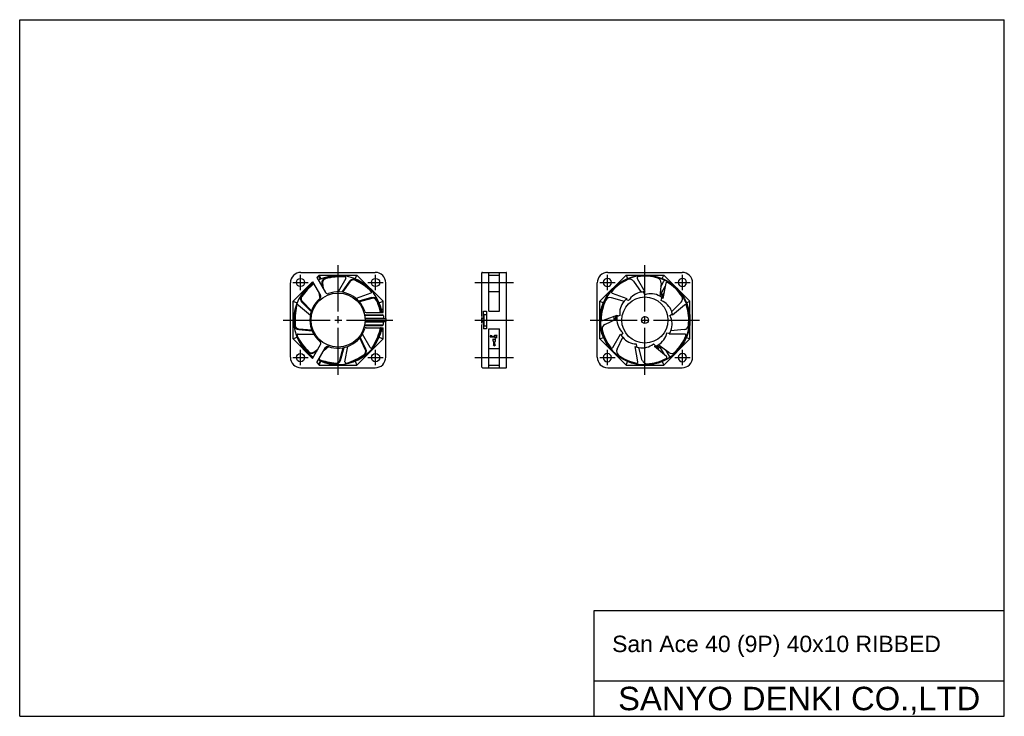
# Model space of a CAD drawing. Header units: millimetres. Extents: x 0 to 420, y 0 to 297.
import ezdxf
from ezdxf.enums import TextEntityAlignment as Align

# ---------------------------------------------------------------- set-up
doc = ezdxf.new("R2010")
doc.units = ezdxf.units.MM
doc.linetypes.add('CENTER', pattern=[27, 20, -2, 3, -2])
doc.linetypes.add('HS', pattern=[0])
doc.styles.get("Standard").update_dxf_attribs({"font": 'arial.ttf'})

msp = doc.modelspace()

# ---------------------------------------------------------------- linework, layer by layer
at = {"color": 7, "linetype": 'HS'}
for p, q in [((0, 297), (420, 297)), ((0, 0), (0, 297)), ((420, 0), (420, 297)), ((245, 45), (420, 45)), ((245, 0), (245, 45)), ((245, 15), (420, 15)), ((0, 0), (420, 0))]:
    msp.add_line(p, q, dxfattribs=at)
for p, q in [((119.95, 189.25), (151.65, 189.25)), ((197.16, 170.48), (197.16, 189.05)), ((197.36, 189.25), (207.46, 189.25)), ((200.16, 172.69), (200.16, 189.25)), ((204.66, 172.69), (204.66, 189.25)), ((207.66, 148.75), (207.66, 189.05)), ((250.85, 189.25), (282.55, 189.25)), ((116.55, 184.9), (123.05, 184.9)), ((116.6, 176.9), (124.93, 185.23)), ((119.8, 181.65), (119.8, 188.15)), ((124.93, 185.23), (128.32, 179.36)), ((126.76, 187.06), (127.8, 188.1)), ((126.76, 187.06), (130.48, 180.61)), ((128.32, 186.36), (127.49, 187.79)), ((127.8, 188.1), (143.8, 188.1)), ((127.8, 188.1), (128.49, 186.44)), ((139.11, 186.62), (135.8, 180.9)), ((140.64, 185.43), (137.43, 180.79)), ((140.89, 185.26), (137.76, 180.74)), ((143.11, 186.44), (143.8, 188.1)), ((143.8, 188.1), (155, 176.9)), ((200.16, 188.1), (204.66, 188.1)), ((247.45, 184.9), (253.95, 184.9)), ((247.5, 176.9), (258.7, 188.1)), ((250.7, 181.65), (250.7, 188.15)), ((258.7, 188.1), (274.7, 188.1)), ((258.7, 188.1), (259.31, 186.62)), ((261.86, 185.43), (265.07, 180.79)), ((263.39, 186.62), (266.7, 180.9)), ((273.47, 183.13), (274.82, 185.47)), ((274.08, 186.62), (274.7, 188.1)), ((274.7, 188.1), (285.9, 176.9)), ((276.41, 185.23), (276.26, 184.97)), ((115.45, 153.05), (115.45, 184.75)), ((124.42, 184.11), (124.2, 184.5)), ((128.89, 184.67), (129.03, 183.13)), ((129.18, 184.7), (129.39, 182.51)), ((156.15, 169.52), (156.15, 184.75)), ((200.16, 181.1), (204.66, 181.1)), ((246.35, 153.05), (246.35, 184.75)), ((266.7, 179.72), (266.15, 180.89)), ((273.61, 184.67), (273.09, 179.05)), ((275.34, 183.37), (273.54, 180.25)), ((275.56, 184.6), (274.41, 178.09)), ((287.05, 153.05), (287.05, 184.75)), ((116.6, 160.9), (116.6, 176.9)), ((116.6, 176.9), (118.26, 176.21)), ((120.36, 176.54), (124.38, 172.56)), ((120.58, 176.75), (124.48, 172.88)), ((127.67, 180.49), (128.09, 178.09)), ((149.72, 180.35), (143.52, 178.09)), ((150.13, 178.45), (144.69, 176.96)), ((150.21, 178.16), (144.91, 176.71)), ((153.34, 176.21), (155, 176.9)), ((155, 172.15), (155, 176.9)), ((247.5, 160.9), (247.5, 176.9)), ((247.5, 176.9), (248.97, 176.28)), ((252.36, 178.45), (257.81, 176.96)), ((252.77, 180.35), (258.98, 178.09)), ((259.74, 177.18), (258.57, 177.73)), ((273.65, 177.18), (273.98, 178.43)), ((274.18, 179.36), (274.83, 180.49)), ((282.13, 176.54), (278.12, 172.56)), ((284.42, 176.28), (285.9, 176.9)), ((285.9, 160.9), (285.9, 176.9)), ((118.92, 175.23), (123.98, 170.98)), ((154.24, 173.5), (155, 173.5)), ((197.86, 172.7), (199.16, 172.7)), ((197.86, 169.52), (197.86, 172.7)), ((199.16, 172.7), (199.16, 165.1)), ((200.16, 172.69), (204.66, 172.69)), ((283.58, 175.23), (278.51, 170.98)), ((147.08, 171.15), (154.65, 171.15)), ((147.08, 171), (155.01, 171)), ((147.27, 169.7), (155.15, 169.7)), ((147.27, 168.1), (155.15, 168.1)), ((147.28, 169.55), (155.15, 169.55)), ((147.28, 168.25), (155.15, 168.25)), ((147.73, 172.15), (155, 172.15)), ((155.15, 170.65), (155.15, 169.52)), ((155.15, 169.52), (156.15, 169.52)), ((155.15, 167.15), (155.15, 168.28)), ((155.15, 168.28), (156.15, 168.28)), ((156.15, 169.52), (156.15, 168.28)), ((156.15, 153.05), (156.15, 168.28)), ((197.16, 169.03), (197.16, 169.96)), ((197.16, 167.58), (197.16, 168.51)), ((197.46, 169.52), (197.86, 169.52)), ((197.46, 168.28), (197.86, 168.28)), ((197.86, 167), (197.86, 168.28)), ((197.86, 168.28), (197.86, 166.8)), ((197.86, 168.28), (197.86, 165.1)), ((197.96, 171.22), (197.96, 166.58)), ((198.16, 171.3), (199.16, 171.3)), ((198.36, 171.3), (198.96, 171.3)), ((248.67, 168.72), (254.88, 170.98)), ((249.58, 167), (254.7, 169.36)), ((256.04, 170.78), (254.8, 170.44)), ((277.35, 170.78), (278.41, 171.52)), ((119.07, 164.83), (124.69, 164.36)), ((119.09, 165.12), (124.57, 164.67)), ((147.08, 166.8), (155.01, 166.8)), ((147.08, 166.65), (154.65, 166.65)), ((147.73, 165.65), (155, 165.65)), ((154.24, 164.3), (155, 164.3)), ((155, 160.9), (155, 165.65)), ((197.16, 148.75), (197.16, 167.06)), ((199.16, 165.1), (197.86, 165.1)), ((198.16, 166.5), (199.16, 166.5)), ((198.36, 166.5), (198.96, 166.5)), ((200.16, 148.75), (200.16, 165.11)), ((200.16, 165.11), (204.66, 165.11)), ((204.66, 148.75), (204.66, 165.11)), ((283.43, 164.83), (277.8, 164.36)), ((116.6, 160.9), (118.26, 161.59)), ((116.6, 160.9), (124.93, 152.57)), ((118.8, 162.9), (125.41, 162.9)), ((143.8, 149.7), (155, 160.9)), ((147.43, 156.31), (145.08, 161.29)), ((147.7, 156.44), (145.29, 161.55)), ((149.5, 157.18), (146.19, 162.9)), ((153.34, 161.59), (155, 160.9)), ((200.66, 161.9), (201.16, 162.4)), ((200.66, 161.9), (201.16, 161.4)), ((201.16, 162.4), (201.16, 162.1)), ((201.16, 162.1), (202.36, 162.1)), ((201.16, 161.4), (201.16, 161.7)), ((201.16, 161.7), (202.36, 161.7)), ((201.91, 159.9), (201.91, 160.9)), ((201.91, 160.9), (202.41, 160.4)), ((201.91, 159.9), (202.21, 159.6)), ((202.66, 162.4), (202.36, 162.1)), ((202.66, 161.4), (202.36, 161.7)), ((202.91, 160.9), (202.41, 160.4)), ((202.91, 159.9), (202.61, 159.6)), ((202.66, 162.4), (203.66, 162.4)), ((202.66, 161.4), (203.66, 161.4)), ((202.91, 159.9), (202.91, 160.9)), ((203.66, 162.4), (203.16, 161.9)), ((203.66, 161.4), (203.16, 161.9)), ((247.5, 160.9), (248.97, 161.51)), ((247.5, 160.9), (258.7, 149.7)), ((253, 157.18), (256.3, 162.9)), ((254.8, 156.44), (257.21, 161.55)), ((257.33, 163.49), (256.59, 162.43)), ((274.7, 149.7), (285.9, 160.9)), ((276.06, 163.49), (277.35, 163.38)), ((283.7, 162.9), (277.09, 162.9)), ((284.42, 161.51), (285.9, 160.9)), ((119.8, 149.65), (119.8, 156.15)), ((124.93, 152.57), (128.32, 158.44)), ((125.43, 155.27), (127.22, 156.54)), ((125.6, 155.02), (126.86, 155.91)), ((126.76, 150.74), (130.48, 157.19)), ((129.83, 156.06), (131.7, 157.62)), ((136.62, 151.79), (138.01, 157.1)), ((136.91, 151.71), (138.34, 157.17)), ((138.76, 151.12), (139.91, 157.62)), ((151.8, 149.65), (151.8, 156.15)), ((200.16, 156.7), (204.66, 156.7)), ((202.41, 157.9), (201.91, 158.4)), ((201.91, 158.4), (202.21, 158.4)), ((202.21, 158.4), (202.21, 159.6)), ((202.41, 157.9), (202.91, 158.4)), ((202.61, 158.4), (202.61, 159.6)), ((202.91, 158.4), (202.61, 158.4)), ((250.7, 149.65), (250.7, 156.15)), ((263.74, 151.12), (262.59, 157.62)), ((263, 158.73), (263.11, 157.45)), ((265.59, 151.71), (264.16, 157.17)), ((270.4, 158.73), (271.31, 157.82)), ((275.86, 153.38), (270.8, 157.62)), ((272.02, 157.19), (272.67, 156.05)), ((276.9, 155.02), (272.29, 158.28)), ((273.1, 157.3), (274.91, 154.17)), ((275.64, 155.91), (276.99, 153.57)), ((282.7, 149.65), (282.7, 156.15)), ((116.55, 152.9), (123.05, 152.9)), ((124.42, 153.69), (124.2, 153.3)), ((128.32, 151.44), (127.49, 150.01)), ((127.8, 149.7), (128.5, 151.36)), ((143.11, 151.36), (143.8, 149.7)), ((148.55, 152.9), (155.05, 152.9)), ((247.45, 152.9), (253.95, 152.9)), ((275.83, 152.58), (275.98, 152.32)), ((279.45, 152.9), (285.95, 152.9)), ((119.95, 148.55), (151.65, 148.55)), ((126.76, 150.74), (127.8, 149.7)), ((127.8, 149.7), (143.8, 149.7)), ((197.36, 148.55), (207.46, 148.55)), ((200.16, 149.7), (204.66, 149.7)), ((250.85, 148.55), (282.55, 148.55)), ((258.7, 149.7), (259.31, 151.18)), ((258.7, 149.7), (274.7, 149.7)), ((274.08, 151.18), (274.7, 149.7))]:
    msp.add_line(p, q)
at = {"linetype": 'CENTER'}
for p, q in [((135.8, 145.55), (135.8, 192.25)), ((266.7, 145.55), (266.7, 192.25)), ((148.55, 184.9), (155.05, 184.9)), ((151.8, 181.65), (151.8, 188.15)), ((194.16, 184.9), (210.66, 184.9)), ((279.45, 184.9), (285.95, 184.9)), ((282.7, 181.65), (282.7, 188.15)), ((112.45, 168.9), (159.15, 168.9)), ((194.16, 168.9), (210.66, 168.9)), ((243.35, 168.9), (290.05, 168.9)), ((194.16, 152.9), (210.66, 152.9))]:
    msp.add_line(p, q, dxfattribs=at)
for centre, radius in [((119.8, 184.9), 1.75), ((151.8, 184.9), 1.75), ((266.7, 168.9), 19.2), ((135.8, 168.9), 11.5), ((266.7, 168.9), 9.84), ((266.7, 168.9), 1.5), ((119.8, 152.9), 1.75), ((151.8, 152.9), 1.75)]:
    msp.add_circle(centre, radius)
for centre, radius, start, end in [((119.95, 184.75), 4.5, 89.9999, 179.9999), ((151.65, 184.75), 4.5, 0, 89.9999), ((197.36, 189.05), 0.2, 89.9999, 179.9999), ((207.46, 189.05), 0.2, 0, 89.9999), ((250.85, 184.75), 4.5, 89.9999, 179.9999), ((282.55, 184.75), 4.5, 0, 89.9999), ((128.11, 185.72), 0.5, 114.5721, 209.9998), ((135.8, 168.9), 19, 11.6951, 114.5719), ((130.88, 184.86), 2, 107.1536, 185.2755), ((130.88, 184.86), 1.7, 107.1536, 185.2755), ((135.8, 168.9), 18.7, 80.9248, 107.1536), ((137.29, 161.08), 26.32, 86.8202, 105.234), ((138.67, 186.87), 0.5, 330, 80.9248), ((142.29, 184.29), 2, 67.1536, 145.2755), ((142.29, 184.29), 1.7, 67.1536, 145.2755), ((131.92, 161.95), 26.32, 46.8202, 65.234), ((135.8, 168.9), 18.7, 40.9248, 67.1536), ((266.7, 168.9), 19, 191.6602, 168.27), ((250.7, 184.9), 1.75, 0, 359.8171), ((266.7, 168.9), 18.7, 112.8464, 139.0752), ((260.21, 184.29), 2, 34.7245, 112.8464), ((263.83, 186.87), 0.5, 99.0752, 210), ((266.7, 168.9), 18.7, 72.8464, 99.0752), ((271.62, 184.86), 2, 354.7245, 72.8464), ((274.39, 185.72), 0.5, 329.9998, 65.4278), ((276.05, 184.51), 0.5, 59.0752, 170), ((266.7, 168.9), 18.7, 32.8464, 59.0752), ((282.7, 184.9), 1.75, 0, 359.8171), ((135.8, 168.9), 19, 125.4279, 234.5718), ((135.8, 168.9), 18.7, 124.0162, 147.1536), ((141.97, 163.87), 26.32, 128.9519, 145.234), ((125.08, 183.97), 0.5, 29.9999, 125.4278), ((131.35, 181.11), 1, 210, 290.0311), ((135.8, 168.9), 12, 17.4589, 110.0308), ((149.55, 180.82), 0.5, 290, 40.9248), ((252.94, 180.82), 0.5, 139.0752, 250), ((266.34, 173.17), 7.73, 99.4766, 148.6603), ((266.7, 168.9), 12, 90, 97.7809), ((277.42, 183.97), 0.5, 54.5721, 121.7097), ((121.77, 177.96), 2, 147.1536, 225.2755), ((121.77, 177.96), 1.7, 147.1536, 225.2755), ((135.8, 168.9), 12, 129.9644, 230.0336), ((127.45, 178.86), 1, 309.9643, 30), ((150.66, 176.52), 2, 27.1536, 105.2755), ((150.66, 176.52), 1.7, 27.1536, 105.2755), ((128.36, 166.07), 26.32, 13.349, 25.234), ((135.8, 168.9), 18.7, 10.2834, 27.1536), ((266.7, 168.9), 18.7, 152.8464, 179.0752), ((251.84, 176.52), 2, 74.7245, 152.8464), ((263.68, 171.94), 7.73, 139.4766, 188.6603), ((266.7, 168.9), 12, 130, 137.7809), ((269.17, 172.39), 7.73, 59.4766, 108.6603), ((266.7, 168.9), 12, 50, 57.7809), ((266.7, 168.9), 12.65, 54.2218, 59.2769), ((272.36, 177.27), 3.2, 68.4443, 74.5482), ((266.7, 168.9), 13.25, 56.63, 58.9211), ((270.84, 169.99), 7.73, 19.4766, 68.6603), ((273.71, 179.55), 0.5, 330.0107, 56.63), ((275.05, 178.86), 1, 150, 230.0357), ((280.73, 177.96), 2, 314.7245, 32.8464), ((135.8, 168.9), 18.7, 160.9248, 187.1536), ((143.76, 169.01), 26.32, 166.8202, 185.234), ((118.6, 174.85), 0.5, 50, 160.9248), ((147.73, 172.65), 0.5, 197.4589, 270), ((153.92, 172.65), 0.5, 270, 11.6951), ((266.7, 168.9), 19, 168.27, 191.6602), ((248.58, 172.66), 0.5, 168.27, 235.3996), ((266.7, 168.9), 12, 10, 17.7809), ((283.9, 174.85), 0.5, 19.0752, 130), ((266.7, 168.9), 18.7, 352.8464, 19.0752), ((135.8, 168.9), 12, 10.08, 10.8082), ((135.8, 168.9), 12, 3.1063, 3.8238), ((135.8, 168.9), 12, 356.1787, 356.8962), ((135.8, 168.9), 12.25, 9.8722, 10.5851), ((135.8, 168.9), 12.25, 3.0429, 3.7457), ((135.8, 168.9), 12.25, 356.2568, 356.9596), ((154.65, 170.65), 0.5, 0, 90), ((197.46, 169.82), 0.3, 180, 270), ((197.46, 167.98), 0.3, 90, 180), ((198.16, 171), 0.3, 90, 180), ((248.5, 169.19), 0.5, 179.0752, 290), ((266.7, 168.9), 13.25, 173.0713, 180.4927), ((266.7, 168.9), 12.65, 171.6821, 179.2635), ((266.7, 168.9), 12.25, 170.6691, 178.3694), ((266.7, 168.9), 12, 170, 177.7809), ((262.43, 169.29), 7.73, 179.4766, 228.6603), ((270.57, 167.07), 7.73, 339.4766, 28.6603), ((119.23, 166.82), 2, 187.1536, 265.2755), ((119.23, 166.82), 1.7, 187.1536, 265.2755), ((135.8, 168.9), 19, 245.4278, 348.3049), ((135.8, 168.9), 12, 249.9528, 342.5437), ((147.73, 165.15), 0.5, 90, 162.5437), ((135.8, 168.9), 12, 349.1944, 349.9226), ((135.8, 168.9), 12.25, 349.4175, 350.1304), ((128.29, 171.52), 26.32, 326.8202, 345.234), ((135.8, 168.9), 18.7, 320.9248, 347.1536), ((152.08, 165.19), 1.7, 347.1536, 15.806), ((153.92, 165.15), 0.5, 348.3049, 90), ((152.08, 165.19), 2, 347.1536, 12.9935), ((154.65, 167.15), 0.5, 270, 360), ((198.16, 166.8), 0.3, 180, 270), ((248.58, 165.16), 0.5, 102.6748, 191.6602), ((250.41, 165.19), 2, 114.7245, 192.8464), ((266.7, 168.9), 18.7, 192.8464, 219.0752), ((266.7, 168.9), 12, 330, 337.7809), ((283.27, 166.82), 2, 274.7245, 352.8464), ((118.8, 162.4), 0.5, 90, 200.9248), ((135.8, 168.9), 18.7, 200.9248, 227.1536), ((141.83, 174.1), 26.32, 206.8202, 225.234), ((127.45, 158.94), 1, 330.0001, 50.0337), ((266.7, 168.9), 12, 210, 217.7809), ((263.18, 166.46), 7.73, 219.4766, 268.6603), ((268.49, 165.01), 7.73, 299.4766, 348.6603), ((266.7, 168.9), 18.7, 312.8464, 339.0752), ((283.7, 162.4), 0.5, 339.0752, 90), ((124.45, 156.65), 1.7, 227.1536, 305.2755), ((131.35, 156.69), 1, 69.9673, 149.9998), ((145.89, 155.59), 1.7, 307.1536, 25.2755), ((145.89, 155.59), 2, 307.1536, 25.2755), ((149.93, 157.43), 0.5, 210, 320.9248), ((252.57, 157.43), 0.5, 219.0752, 330), ((256.61, 155.59), 2, 154.7245, 232.8464), ((266.7, 168.9), 12, 250, 257.7809), ((265.57, 164.77), 7.73, 259.4766, 308.6603), ((266.7, 168.9), 12, 290, 297.7809), ((271.15, 156.69), 1, 30.0002, 110.0327), ((266.7, 168.9), 12.65, 294.2189, 299.2626), ((272.41, 157.5), 0.5, 209.9849, 296.6272), ((266.7, 168.9), 13.25, 296.6272, 298.9183), ((272.14, 159.05), 1.99, 298.8538, 309.0011), ((119.95, 153.05), 4.5, 179.9999, 269.9995), ((124.45, 156.65), 2, 227.1536, 305.2755), ((125.08, 153.82), 0.5, 234.5715, 330), ((128.11, 152.07), 0.5, 149.9992, 245.4282), ((135.8, 168.9), 18.7, 244.0166, 267.1536), ((137.08, 176.75), 26.32, 248.9521, 265.234), ((134.97, 152.22), 2, 267.1536, 345.2755), ((134.97, 152.22), 1.7, 267.1536, 345.2755), ((131.73, 175.73), 26.32, 286.8202, 305.234), ((135.8, 168.9), 18.7, 280.9248, 307.1536), ((151.65, 153.05), 4.5, 269.9998, 0), ((250.85, 153.05), 4.5, 179.9999, 269.9995), ((250.7, 152.9), 1.75, 0, 359.8171), ((266.7, 168.9), 18.7, 232.8464, 259.0752), ((267.53, 152.22), 2, 194.7245, 272.8464), ((266.7, 168.9), 18.7, 272.8464, 299.0752), ((274.39, 152.07), 0.5, 294.572, 1.7089), ((275.54, 152.99), 0.5, 299.0752, 50), ((278.05, 156.65), 2, 234.7245, 312.8464), ((277.42, 153.82), 0.5, 210, 305.4275), ((282.7, 152.9), 1.75, 0, 359.8171), ((282.55, 153.05), 4.5, 269.9998, 0), ((139.25, 151.03), 0.5, 170, 280.9248), ((197.36, 148.75), 0.2, 179.9999, 269.9998), ((207.46, 148.75), 0.2, 270, 0), ((263.25, 151.03), 0.5, 259.0752, 10)]:
    msp.add_arc(centre, radius, start, end)

# ---------------------------------------------------------------- texts
at = {"color": 7}
msp.add_text(' San Ace 40 (9P) 40x10 RIBBED', height=7, dxfattribs=at).set_placement((250, 27.29))
at = {"color": 7, "linetype": 'Continuous'}
msp.add_text('SANYO DENKI CO.,LTD', height=10, dxfattribs=at).set_placement((332.5, 7.5), align=Align.MIDDLE_CENTER)

doc.saveas('drawing.dxf')
